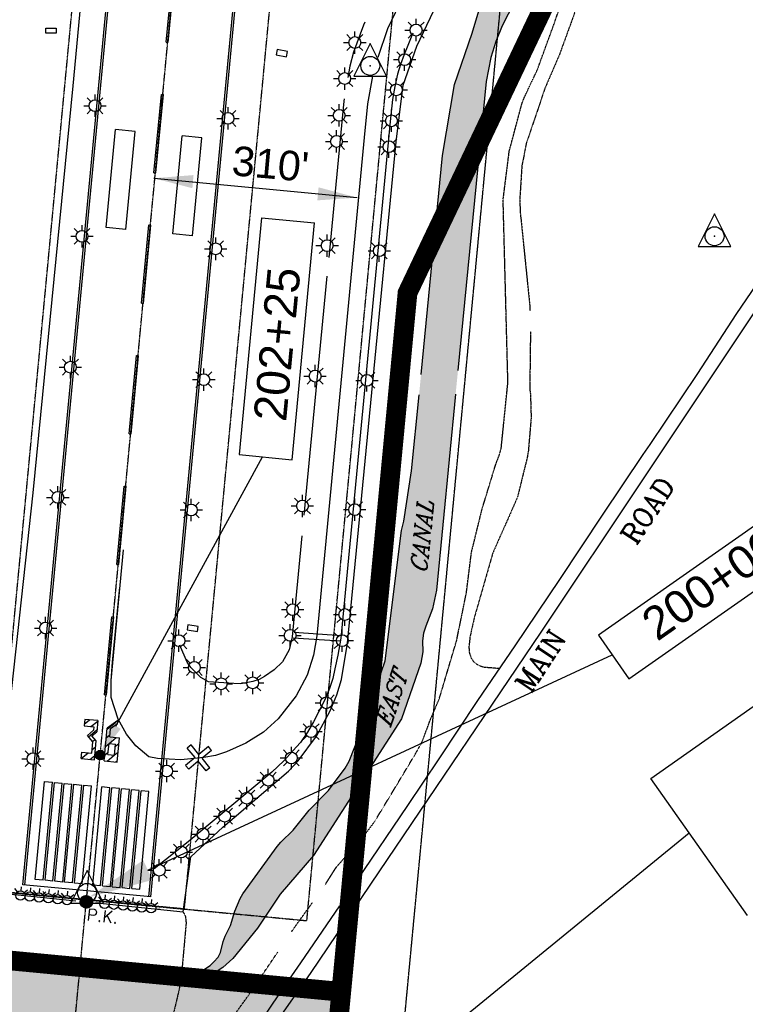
# Model space of a CAD drawing. Header units: feet. Extents: x 0 to 208040, y 0 to 211214.
# Tile 16 of 71: x 195549 to 196656, y 193384 to 194885. Entities that reach past the tile are written whole.
import ezdxf
from ezdxf.enums import TextEntityAlignment as Align

# ---------------------------------------------------------------- set-up
doc = ezdxf.new("R2010")
doc.units = ezdxf.units.FT
doc.header["$LTSCALE"] = 0.5
doc.header["$MEASUREMENT"] = 0
doc.header["$XCLIPFRAME"] = 0
for name, pattern in [('CENTER2', [1.125, 0.75, -0.125, 0.125, -0.125]), ('EASEMENT8', [0.9375, 0.375, -0.0625, 0.0625, -0.0625, 0.0625, -0.0625, 0.0625, -0.0625, 0.0625, -0.0625]), ('HIDDEN2', [0.1875, 0.125, -0.0625]), ('PHANTOM2', [1.25, 0.625, -0.125, 0.125, -0.125, 0.125, -0.125])]:
    doc.linetypes.add(name, pattern=pattern)
doc.layers.get('0').update_dxf_attribs({"linetype": 'CONTINUOUS'})
for name, color, linetype in [('1-NUMBERS', 3, 'CONTINUOUS'), ('1-NUMHATCH', 5, 'CONTINUOUS'), ('1-OFA', 13, 'CENTER2'), ('1-RSA', 13, 'CENTER2'), ('1-RUNWAYCL', 5, 'CENTER2'), ('1-SIGNS', 5, 'CONTINUOUS'), ('1-WCBTEXT', 1, 'CONTINUOUS'), ('AIR-MARKING', 5, 'CONTINUOUS'), ('AIR-PAVED', 1, 'CONTINUOUS'), ('CULVERT', 5, 'HIDDEN2'), ('E-NEWMARKING', 5, 'CONTINUOUS'), ('F-aviationeasement', 251, 'EASEMENT8'), ('F-BRL', 110, 'PHANTOM2'), ('F-EASEMENTHATCH', 1, 'CONTINUOUS'), ('F-STATIONOFFSET', 110, 'CONTINUOUS'), ('Future Property Line', 251, 'PHANTOM2'), ('HV-CONTROL', 11, 'CONTINUOUS'), ('image', 7, 'CONTINUOUS'), ('NEWCLOSEDSYM', 1, 'CONTINUOUS'), ('PK', 11, 'CONTINUOUS'), ('R-DIRT', 11, 'HIDDEN2'), ('R-PAVED', 11, 'CONTINUOUS'), ('R-PAVED-T', 1, 'CONTINUOUS'), ('REIL', 11, 'CONTINUOUS'), ('RIVER', 11, 'CONTINUOUS'), ('RUNWAYLIGHTS', 11, 'CONTINUOUS'), ('TAXIWYPAVED', 5, 'CONTINUOUS'), ('TEXT', 1, 'CONTINUOUS'), ('TRACT1AREA', 3, 'CONTINUOUS'), ('Water', 5, 'CONTINUOUS')]:
    doc.layers.add(name, color=color, linetype=linetype)
doc.styles.add('ARIAL', font='ARIAL.TTF')
doc.styles.add('COMPLEX', font='complex.shx')
doc.styles.add('CVFONT05', font='ROMANC')
picture_1 = doc.add_image_def('image1.jpg', size_in_pixel=(2000, 2400))

# ---------------------------------------------------------------- blocks, each defined once
blk = doc.blocks.new('HV-CONTROL', base_point=(0, 18.8))
blk.add_lwpolyline([(-25.1, 3.2), (24.9, 3.2), (-0.1, 53.2)], close=True)
blk.add_circle((-0.1, 18.8), 14.4)
blk.add_point((-0.1, 18.8))
blk = doc.blocks.new('REILEND')
at = {"layer": 'REIL'}
for p, q in [((-90.7, 69.4), (-88.9, 75.6)), ((-96.1, 68.8), (-99.2, 74.4)), ((-86.4, 66), (-80.8, 69.1)), ((-85.8, 60.6), (-79.6, 58.8)), ((-79.5, 53.5), (-73.9, 56.7)), ((-78.9, 48.1), (-76.6, 47.5)), ((-76.8, 44.6), (-75.1, 50.8)), ((-72.5, 41.3), (-66.9, 44.5)), ((-71.8, 35.9), (-65.6, 34.2)), ((-69.7, 32.2), (-67.9, 38.3)), ((-65.4, 28.8), (-59.8, 31.9)), ((-64.8, 23.3), (-58.6, 21.6)), ((-62.9, 19.7), (-62.3, 22)), ((-58.6, 16.4), (-53, 19.6)), ((-55.8, 7.3), (-54.1, 13.5)), ((-51.5, 4), (-45.9, 7.2)), ((-54.1, -5.7), (-50.9, -11.3)), ((-50.8, -1.4), (-44.6, -3.1)), ((-32.9, -43.3), (-36, -37.7)), ((-27.5, -42.7), (-25.7, -36.6)), ((-23.2, -46.1), (-17.6, -43)), ((-22.6, -51.5), (-16.4, -53.3)), ((-16.3, -58.6), (-10.7, -55.5)), ((-15.7, -64), (-13.4, -64.7)), ((-13.6, -67.5), (-11.9, -61.3)), ((-9.3, -70.9), (-3.7, -67.7)), ((-6.5, -80), (-4.7, -73.8)), ((-8.6, -76.3), (-2.4, -78)), ((-2.2, -83.4), (3.4, -80.3)), ((-1.6, -88.8), (4.6, -90.6)), ((0.3, -92.4), (1, -90.1)), ((4.6, -95.8), (10.2, -92.6)), ((7.4, -104.8), (9.1, -98.6)), ((11.7, -108.1), (17.3, -104.9)), ((9.1, -117.8), (12.3, -123.4)), ((12.4, -113.5), (18.6, -115.2))]:
    blk.add_line(p, q, dxfattribs=at)
for centre in [(-92.7, 62.6), (-85.8, 50.1), (-78.7, 37.7), (-71.7, 25.3), (-64.8, 12.8), (-57.7, 0.5), (-29.5, -49.6), (-22.5, -62), (-15.4, -74.4), (-8.4, -86.8), (-1.5, -99.3), (5.6, -111.7)]:
    blk.add_circle(centre, 7.13, dxfattribs=at)
blk = doc.blocks.new('OURSIGN')
at = {"layer": '1-SIGNS'}
for p, q in [((-0.4, 8.9), (-7.4, 5)), ((-7.4, 5), (0.4, -8.9)), ((7.4, -5), (-0.4, 8.9)), ((0.4, -8.9), (7.4, -5))]:
    blk.add_line(p, q, dxfattribs=at)

msp = doc.modelspace()

# ---------------------------------------------------------------- hatches: boundary and pattern name
at = {"layer": '1-NUMHATCH'}
h = msp.add_hatch(dxfattribs=at)
h.set_pattern_fill('ANSI31', color=256, scale=75, angle=-5.414722, style=0)
h.paths.add_polyline_path([(195668.4, 193816.3), (195648.5, 193818.1), (195647.6, 193808.2), (195662.5, 193806.8), (195662, 193801.6), (195652.6, 193793.6), (195660.8, 193784.1), (195659.1, 193766.9), (195644.2, 193768.3), (195643.3, 193758.4), (195663.2, 193756.5), (195665.9, 193785.4), (195659.4, 193793), (195666.8, 193799.3)])
h = msp.add_hatch(dxfattribs=at)
h.set_pattern_fill('ANSI31', color=256, scale=75, angle=-5.414722, style=0)
h.paths.add_polyline_path([(195686.6, 193791.4), (195687.7, 193803.7), (195698.5, 193811.4), (195699, 193816.4), (195682.8, 193804.8), (195678.1, 193755.1), (195698, 193753.2), (195701.5, 193790)])
h.paths.add_polyline_path([(195685.6, 193781.5), (195695.6, 193780.5), (195694, 193763.6), (195684, 193764.6)], flags=16)
at = {"layer": 'F-EASEMENTHATCH'}
h = msp.add_hatch(dxfattribs=at)
h.set_pattern_fill('DOTS', color=256, scale=200, style=0)
h.paths.add_polyline_path([(195876.1, 192683.7, -0.25645), (195924.1, 192680.8), (195944.3, 192668.2, 0.13356), (195969.4, 192660.5), (196039.7, 193402.7), (195243.3, 193478.2), (195142.6, 192415.5), (195360.8, 192403.6, 0.143121), (195415.4, 192416.4), (195494.1, 192460.8, -0.193149), (195567.9, 192470.6), (195575.2, 192468.7, 0.109874), (195596.9, 192468.1), (195607, 192470, 0.312372), (195646.9, 192510.6), (195654.6, 192555.1, -0.243848), (195682.4, 192591.8)])
at = {"layer": 'F-STATIONOFFSET'}
h = msp.add_hatch(color=256, dxfattribs=at)
edge = h.paths.add_edge_path()
edge.add_arc((195672.1, 193763.9), 7.21, 0, 360)
at = {"layer": 'PK'}
h = msp.add_hatch(dxfattribs=at)
h.set_pattern_fill('ANSI31', color=256, style=0)
h.set_pattern_definition([(45, (0, 0), (-0.08838834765, 0.08838834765), [])])
edge = h.paths.add_edge_path()
edge.add_arc((195650.9, 193540), 9.45, 0, 360)
at = {"layer": 'Water'}
h = msp.add_hatch(dxfattribs=at)
h.set_pattern_fill('DOTS', color=256, scale=200, angle=20, style=0)
h.paths.add_polyline_path([(196682.6, 195724.2), (196687, 195734.7), (196691.2, 195740.9), (196696.5, 195739.6), (196705.4, 195740.6), (196706.4, 195726.9), (196702.6, 195719.2), (196688.8, 195684.4), (196678.7, 195664.6), (196670.3, 195650.2), (196643.6, 195592.4), (196628.6, 195563.5), (196617.3, 195534.6), (196560.8, 195428.9), (196557.3, 195420.4), (196551.5, 195410.3), (196529.2, 195363), (196500, 195306), (196388.4, 195088.4), (196359.6, 195022), (196285.1, 194875.9), (196275.4, 194852.1), (196267.7, 194827.6), (196260.6, 194791.1), (196217.6, 194350.1), (196214.1, 194314.3), (196185, 194015.1), (196178.7, 193987), (196168.4, 193960.5), (196165, 193949.8), (196163.8, 193937.8), (196164, 193921.3), (196161.2, 193904.2), (196131.4, 193819), (195997.3, 193610.7), (195946.7, 193551.7), (195911.8, 193499.8), (195874.3, 193453.4), (195859.2, 193440), (195845.7, 193431.1), (195831.3, 193423.7), (195824.1, 193421.2), (195816.3, 193420.8), (195817.9, 193428.5), (195839.6, 193442.8), (195845.5, 193448.4), (195851.9, 193455.7), (195855.4, 193462.9), (195859.8, 193479.6), (195862.7, 193487.6), (195870.7, 193504.1), (195877.2, 193525.9), (195885.3, 193545), (195889.6, 193552), (195942.2, 193624.6), (195947.7, 193630.9), (195966.2, 193649.5), (195990.9, 193679.6), (196020.4, 193709.9), (196045.7, 193744), (196051.5, 193754.6), (196085.1, 193839.5), (196094.8, 193873.3), (196106.8, 193907.7), (196131.5, 194106.4), (196134.9, 194120.7), (196147, 194197.5), (196158.3, 194313), (196161.3, 194344.3), (196194, 194678), (196212.3, 194786.4), (196239.3, 194865), (196252.6, 194908.8), (196283.9, 194981.1), (196336.9, 195074), (196341.4, 195084.4), (196357.8, 195110.7), (196362.7, 195121.3), (196389.7, 195172.1), (196500, 195402.6), (196521.6, 195447.8), (196594.3, 195574.5), (196598.9, 195584.2), (196624.7, 195625), (196629.7, 195634.4), (196664.9, 195693.2)])

# ---------------------------------------------------------------- linework, layer by layer
at = {"layer": '1-NUMBERS', "color": 1}
for p, q in [((195648.5, 193818.1), (195647.6, 193808.2)), ((195647.6, 193808.2), (195662.5, 193806.8)), ((195668.4, 193816.3), (195648.5, 193818.1)), ((195662.5, 193806.8), (195662, 193801.6)), ((195668.4, 193816.3), (195666.8, 193799.3)), ((195699, 193816.4), (195682.8, 193804.8)), ((195698.5, 193811.4), (195687.7, 193803.7)), ((195698.5, 193811.4), (195699, 193816.4)), ((195652.6, 193793.6), (195662, 193801.6)), ((195660.8, 193784.1), (195652.6, 193793.6)), ((195659.4, 193793), (195666.8, 193799.3)), ((195665.9, 193785.4), (195659.4, 193793)), ((195678.1, 193755.1), (195682.8, 193804.8)), ((195686.6, 193791.4), (195687.7, 193803.7)), ((195686.6, 193791.4), (195701.5, 193790)), ((195659.1, 193766.9), (195660.8, 193784.1)), ((195663.2, 193756.5), (195665.9, 193785.4)), ((195684, 193764.6), (195685.6, 193781.5)), ((195685.6, 193781.5), (195695.6, 193780.5)), ((195694, 193763.6), (195695.6, 193780.5)), ((195698, 193753.2), (195701.5, 193790)), ((195643.3, 193758.4), (195644.2, 193768.3)), ((195644.2, 193768.3), (195659.1, 193766.9)), ((195684, 193764.6), (195694, 193763.6)), ((195643.3, 193758.4), (195663.2, 193756.5)), ((195678.1, 193755.1), (195698, 193753.2))]:
    msp.add_line(p, q, dxfattribs=at)
at = {"layer": '1-OFA'}
for p, q in [((195987.2, 193511.3), (196652.5, 200533.3)), ((195315.2, 193574.9), (195987.2, 193511.3))]:
    msp.add_line(p, q, dxfattribs=at)
at = {"layer": '1-RSA'}
for p, q in [((195800.5, 193529), (196467.9, 200572.7)), ((195501.9, 193557.3), (196149.5, 200393.2)), ((195800.5, 193529), (195501.9, 193557.3))]:
    msp.add_line(p, q, dxfattribs=at)
at = {"layer": '1-RUNWAYCL'}
msp.add_line((195471.7, 191648.5), (196547.4, 203002.8), dxfattribs=at)
at = {"layer": '1-SIGNS'}
for p, q in [((195589.1, 194872.7), (195605.1, 194872.7)), ((195589.1, 194864.7), (195589.1, 194872.7)), ((195605.1, 194872.7), (195605.1, 194864.7)), ((195605.1, 194864.7), (195589.1, 194864.7)), ((195941.8, 194839.8), (195940.3, 194832)), ((195940.3, 194832), (195956, 194828.9)), ((195957.5, 194836.7), (195941.8, 194839.8)), ((195956, 194828.9), (195957.5, 194836.7))]:
    msp.add_line(p, q, dxfattribs=at)
at = {"layer": '1-WCBTEXT'}
msp.add_line((195753.8, 194643.5, 0.5), (196063.9, 194614, 6.1), dxfattribs=at)
for points in [[(195812.7, 194628.4), (195814.4, 194648.4), (195753.8, 194643.5)], [(196005.1, 194629.7), (196003.2, 194609.8), (196063.9, 194614)]]:
    msp.add_solid(points, dxfattribs=at)
at = {"layer": 'AIR-MARKING'}
for points, elevation in [([(196134.2, 194921.9), (196110.2, 194871.2), (196095.3, 194827.9)], 6.1), ([(196075.7, 194881.4), (196073.8, 194877.1), (196058.5, 194835.6), (196052.5, 194814.5), (196049.7, 194797.4)], 5.6), ([(196148.7, 194864.7), (196147.3, 194861.2), (196141, 194846.2), (196135.7, 194832.3), (196130.2, 194816.9), (196125.6, 194802.5), (196121.5, 194783.3), (196118, 194763.5), (196114.3, 194730.2), (196039, 193941.9), (196034.7, 193916.2), (196030.1, 193895.5), (196026.6, 193880.7), (196021.9, 193865.5), (196014.5, 193848), (196005.6, 193830.4), (195997.1, 193814.3), (195988.1, 193798.7), (195977.3, 193783), (195966, 193770.4), (195952, 193755.2), (195933.6, 193737.6), (195806.3, 193631.3), (195754.4, 193590.2)], 6.1), ([(196087.2, 194799.2), (196079.8, 194757), (196074.5, 194705.5), (196002.2, 193945.8), (195997.6, 193916.3), (195987.7, 193885.5), (195971.1, 193854), (195943.5, 193819), (195921.1, 193798.7), (195894.4, 193781.8), (195864.6, 193768.6), (195847.8, 193763.2), (195830.3, 193760), (195795.2, 193756.8), (195759.5, 193758.8), (195746.4, 193761.1), (195726.6, 193777.7), (195712, 193795.5), (195699.7, 193818.5), (195688.8, 193851.5), (195688.9, 193877.5), (195691.1, 193905.7), (195702.3, 194019.7)], 6.1), ([(196044.3, 194764.5), (196043.8, 194761.3), (196020.7, 194522.7)], 5.6), ([(196017.9, 194494), (195982.7, 194129.6)], 5.6), ([(195979.6, 194098.4), (195964.7, 193944), (195960.1, 193924.1), (195950.2, 193906), (195937.4, 193893.8), (195922.8, 193883.9), (195914.4, 193879), (195904.7, 193876), (195886.6, 193872.4), (195875.8, 193872.8), (195837.1, 193875.3), (195825.6, 193882), (195810.1, 193897.5), (195804.7, 193905.5), (195793.4, 193931.2)], 5.6), ([(195966.3, 193942.6), (196037.8, 193937.8)], 5.1), ([(195967.8, 193951.5), (196040.3, 193946.1)], 4.9)]:
    msp.add_lwpolyline(points, dxfattribs=dict(at, elevation=elevation))
at = {"layer": 'AIR-PAVED', "elevation": 0.9}
for points in [[(195673.5, 195245.6), (195630.4, 194784.4), (195569.5, 194163.8), (195504.4, 193571.6), (195533.6, 193569.3), (195531.7, 193552.1), (195629.9, 193542)], [(195676.4, 193537.2), (195798.6, 193524.5)]]:
    msp.add_lwpolyline(points, dxfattribs=at)
at = {"layer": 'CULVERT', "elevation": 2.9}
msp.add_lwpolyline([(195467.4, 193451.4), (195808.9, 193413.1), (195810.3, 193431.1), (195472.2, 193465.6)], close=True, dxfattribs=at)
at = {"layer": 'E-NEWMARKING'}
for p, q in [((195554.2, 193565.9), (195691.7, 195016.5)), ((195557.2, 193565.6), (195694.7, 195016.2)), ((195746.3, 193547.7), (195883.8, 194998.3)), ((195749.3, 193547.4), (195886.8, 194998)), ((195772.9, 194851), (195784.3, 194970.5)), ((195775.9, 194850.7), (195787.3, 194970.2)), ((195772.9, 194851), (195774.4, 194850.9)), ((195775.9, 194850.7), (195774.4, 194850.9)), ((195754.1, 194651.9), (195765.4, 194771.4)), ((195757.1, 194651.6), (195768.4, 194771.1)), ((195765.4, 194771.4), (195766.9, 194771.2)), ((195768.4, 194771.1), (195766.9, 194771.2)), ((195681.4, 194568.4), (195695.5, 194717.7)), ((195725.4, 194714.9), (195695.5, 194717.7)), ((195711.2, 194565.6), (195725.4, 194714.9)), ((195782.9, 194558.8), (195797.1, 194708.1)), ((195826.9, 194705.3), (195797.1, 194708.1)), ((195812.8, 194555.9), (195826.9, 194705.3)), ((195754.1, 194651.9), (195755.6, 194651.8)), ((195757.1, 194651.6), (195755.6, 194651.8)), ((195735.2, 194452.8), (195746.5, 194572.3)), ((195738.2, 194452.5), (195749.5, 194572)), ((195746.5, 194572.3), (195748, 194572.1)), ((195749.5, 194572), (195748, 194572.1)), ((195711.2, 194565.6), (195681.4, 194568.4)), ((195812.8, 194555.9), (195782.9, 194558.8)), ((195735.2, 194452.8), (195736.7, 194452.7)), ((195738.2, 194452.5), (195736.7, 194452.7)), ((195716.3, 194253.7), (195727.7, 194373.2)), ((195719.3, 194253.4), (195730.6, 194372.9)), ((195727.7, 194373.2), (195729.1, 194373)), ((195730.6, 194372.9), (195729.1, 194373)), ((195716.3, 194253.7), (195717.8, 194253.6)), ((195719.3, 194253.4), (195717.8, 194253.6)), ((195697.5, 194054.6), (195708.8, 194174)), ((195700.4, 194054.3), (195711.8, 194173.8)), ((195708.8, 194174), (195710.3, 194173.9)), ((195711.8, 194173.8), (195710.3, 194173.9)), ((195688.9, 193877.5, 6.1), (195707.7, 194076.6, 6.1)), ((195697.5, 194054.6), (195698.9, 194054.4)), ((195700.4, 194054.3), (195698.9, 194054.4)), ((195678.6, 193855.5), (195689.9, 193974.9)), ((195681.6, 193855.2), (195692.9, 193974.7)), ((195689.9, 193974.9), (195691.4, 193974.8)), ((195692.9, 193974.7), (195691.4, 193974.8)), ((195678.6, 193855.5), (195680.1, 193855.3)), ((195681.6, 193855.2), (195680.1, 193855.3)), ((195587.2, 193723.5), (195599.2, 193722.4)), ((195602.2, 193722.1), (195614.1, 193721)), ((195617.1, 193720.7), (195629, 193719.5)), ((195632, 193719.3), (195644, 193718.1)), ((195647, 193717.8), (195658.9, 193716.7)), ((195686.8, 193714.1), (195674.8, 193715.2)), ((195701.7, 193712.7), (195689.8, 193713.8)), ((195716.6, 193711.2), (195704.7, 193712.4)), ((195731.6, 193709.8), (195719.6, 193711)), ((195746.5, 193708.4), (195734.6, 193709.5)), ((195749.3, 193547.4), (195554.2, 193565.9)), ((195585, 193573), (195573.1, 193574.2)), ((195599.9, 193571.6), (195588, 193572.8)), ((195614.9, 193570.2), (195602.9, 193571.3)), ((195629.8, 193568.8), (195617.9, 193569.9)), ((195644.7, 193567.4), (195632.8, 193568.5)), ((195660.7, 193565.9), (195672.6, 193564.7)), ((195675.6, 193564.5), (195687.6, 193563.3)), ((195690.5, 193563), (195702.5, 193561.9)), ((195705.5, 193561.6), (195717.4, 193560.5)), ((195720.4, 193560.2), (195732.4, 193559.1))]:
    msp.add_line(p, q, dxfattribs=at)
at = {"layer": 'E-NEWMARKING', "linetype": 'Continuous'}
for p, q in [((195573.1, 193574.2), (195587.2, 193723.5)), ((195585, 193573), (195599.2, 193722.4)), ((195588, 193572.8), (195602.2, 193722.1)), ((195599.9, 193571.6), (195614.1, 193721)), ((195602.9, 193571.3), (195617.1, 193720.7)), ((195614.9, 193570.2), (195629, 193719.5)), ((195617.9, 193569.9), (195632, 193719.3)), ((195629.8, 193568.8), (195644, 193718.1)), ((195632.8, 193568.5), (195647, 193717.8)), ((195644.7, 193567.4), (195658.9, 193716.7)), ((195660.7, 193565.9), (195674.8, 193715.2)), ((195672.6, 193564.7), (195686.8, 193714.1)), ((195675.6, 193564.5), (195689.8, 193713.8)), ((195687.6, 193563.3), (195701.7, 193712.7)), ((195690.5, 193563), (195704.7, 193712.4)), ((195702.5, 193561.9), (195716.6, 193711.2)), ((195705.5, 193561.6), (195719.6, 193711)), ((195717.4, 193560.5), (195731.6, 193709.8)), ((195720.4, 193560.2), (195734.6, 193709.5)), ((195732.4, 193559.1), (195746.5, 193708.4))]:
    msp.add_line(p, q, dxfattribs=at)
at = {"layer": 'F-aviationeasement', "const_width": 30}
msp.add_lwpolyline([(195969.4, 192660.6), (196039.7, 193402.7)], dxfattribs=at)
at = {"layer": 'F-BRL'}
msp.add_line((195972.6, 191634.5), (196776.1, 200115.1), dxfattribs=at)
at = {"layer": 'F-STATIONOFFSET'}
for p, q in [((195918.1, 194583.2), (195883.9, 194222)), ((195918.1, 194583.2), (195998.9, 194575.5)), ((195964.7, 194214.3), (195998.9, 194575.5)), ((195696, 193807.8, 6.1), (195919.7, 194218.6, -3.5)), ((195883.9, 194222), (195964.7, 194214.3)), ((196728.7, 194155), (196431.7, 193946.5)), ((196478.3, 193880.1), (196775.3, 194088.5)), ((196431.7, 193946.5), (196478.3, 193880.1)), ((195744.7, 193588.5), (196453, 193916.5))]:
    msp.add_line(p, q, dxfattribs=at)
msp.add_circle((195672.1, 193763.9, 6.1), 7.21, dxfattribs=at)
for points in [[(195703.4, 193803.8, 6.1), (195688.7, 193811.8, 6.1), (195672.1, 193763.9, 6.1)], [(195751.7, 193573.4), (195737.7, 193603.6), (195654, 193546.5)]]:
    msp.add_solid(points, dxfattribs=at)
at = {"layer": 'Future Property Line', "const_width": 30}
msp.add_lwpolyline([(197369.7, 197224), (197409.9, 195804.9), (197559, 195820.8), (197516.5, 195756), (196712, 195670.3), (196140.7, 194468.6), (196039.7, 193402.7), (195243.3, 193478.2), (195281.8, 193884.5), (195301.5, 193931), (195361.4, 194110.7, 0.059922), (195366.2, 194134.1), (195433.8, 194953.5, 0.2745), (195389.1, 195045.3), (195162.5, 195194.3, -0.154619), (195086.3, 195288.1), (194960.4, 195607.2, -0.089682), (194953.4, 195642.1), (194951.6, 195744.3, -0.227587), (195059.8, 195980.3), (195410.4, 196271.8, 0.316185), (195500.7, 196604.8), (195398.2, 196887.5, 0.217231)], format="xyb", dxfattribs=at)
at = {"layer": 'NEWCLOSEDSYM'}
for p, q in [((195810.6, 193779.3), (195804.8, 193774.5)), ((195822.6, 193764.8), (195810.6, 193779.3)), ((195837, 193776.8), (195822.6, 193764.8)), ((195841.8, 193771), (195837, 193776.8)), ((195816.8, 193760), (195804.8, 193774.5)), ((195841.8, 193771), (195827.4, 193759)), ((195816.8, 193760), (195802.3, 193748.1)), ((195807.1, 193742.3), (195802.3, 193748.1)), ((195821.6, 193754.3), (195807.1, 193742.3)), ((195833.5, 193739.8), (195821.6, 193754.3)), ((195839.3, 193744.6), (195827.4, 193759)), ((195839.3, 193744.6), (195833.5, 193739.8))]:
    msp.add_line(p, q, dxfattribs=at)
at = {"layer": 'PK'}
msp.add_circle((195650.9, 193540, 6.8), 9.45, dxfattribs=at)
at = {"layer": 'R-DIRT'}
for points, elevation in [([(196500, 195186), (196494.9, 195176.3), (196474.5, 195130.3), (196429.9, 195010.4), (196423.3, 194984.4), (196412.1, 194954.1), (196399.3, 194906.3), (196372.4, 194832.4), (196350.3, 194781), (196321.8, 194696.7), (196315.1, 194662.4), (196311.8, 194610.5), (196312.8, 194588.6), (196313.7, 194581), (196327.1, 194449.5), (196327.5, 194441.2)], 30), ([(196014.8, 193565.5), (196032, 193592.6), (196074.9, 193641.4), (196090.4, 193662.1), (196120, 193711), (196153.4, 193766.7), (196162.7, 193783.2), (196175.3, 193817), (196189.2, 193849.8), (196215.5, 193938), (196230.6, 194011.8), (196238.2, 194072.9), (196254.4, 194138.8), (196274.7, 194205.4), (196281.5, 194223.7), (196283.7, 194232.8), (196293.8, 194332.3), (196286.5, 194610.7), (196295.8, 194684.7), (196315.4, 194758.2), (196318.8, 194766.7), (196338.8, 194809.2), (196362.8, 194875), (196414.7, 195024.4)], 5), ([(196328.2, 194409.9), (196327.1, 194322.4), (196328.2, 194313.3), (196329.2, 194278.3), (196324.9, 194227.5), (196323.4, 194218.4), (196308.3, 194156.9), (196270.7, 194072), (196242.4, 193973.2), (196236.1, 193944.6), (196234.3, 193928.7), (196234.9, 193919.9), (196237.7, 193911.4), (196242.5, 193905.3), (196249.6, 193900.4), (196257.2, 193898.1), (196281.9, 193896.1)], 30), ([(195964.2, 193494.8), (195969.1, 193502), (195995.8, 193538.9)], 5), ([(195798.2, 193525.1), (195798.2, 193525.1), (195802.1, 193518), (195803.1, 193507.6), (195796.5, 193433.9), (195792.6, 193406.9), (195767.4, 193300.8), (195766.6, 193293.3), (195768.4, 193284.4), (195774.6, 193280.2), (195791.3, 193278.9), (195813.6, 193298.2), (195879.3, 193371), (195897.6, 193396.6), (195942.9, 193463.3)], 5)]:
    msp.add_lwpolyline(points, dxfattribs=dict(at, elevation=elevation))
at = {"layer": 'R-PAVED'}
for points, elevation in [([(196500, 194222), (196510.5, 194237.7), (196582.6, 194344.3), (196642.9, 194437.4), (196695.4, 194514.2), (196738.9, 194579), (196783.1, 194646.5), (196820.1, 194703), (196871.8, 194782.9), (196925.7, 194865.2), (196982.3, 194949.2)], 34.1), ([(197798.2, 194595.1), (196815.1, 194553.7), (196807.3, 194553.5), (196796.7, 194553.1), (196784.4, 194551.8), (196774.1, 194549.1), (196760.7, 194544.2), (196747.3, 194537.2), (196737.4, 194528.2), (196726.9, 194519.8), (196718.2, 194510.9), (196708.2, 194498.4), (196693, 194475), (196500, 194185.3)], 20.1), ([(196058.4, 193564.8), (196063.2, 193571.8), (196141.2, 193686.8), (196188.8, 193758.3), (196247.9, 193847.1), (196304.7, 193930.4), (196372.9, 194031.6), (196437.8, 194129.6), (196500, 194222)], 34.1), ([(196500, 194185.3), (196344.2, 193951.4), (196109.9, 193604.8), (195993.2, 193432.4), (195954.5, 193376.8), (195940.1, 193356.1), (195922.8, 193331.9), (195903.3, 193306.9), (195886.1, 193285.4), (195872.5, 193265.9), (195867.3, 193253.5), (195864.2, 193240.5), (195863.2, 193224.8), (195864.4, 193214.1), (195870, 193202.9), (195878, 193196.3), (195886.7, 193191.8), (195900.4, 193188), (195914.2, 193184.9), (195928.4, 193183.5), (195989.3, 193179.2), (196500, 193208.6)], 20.1), ([(195925.9, 193370.3), (195950.4, 193407.2), (195978.1, 193447.2), (196037.4, 193534.1)], 34.1)]:
    msp.add_lwpolyline(points, dxfattribs=dict(at, elevation=elevation))
at = {"layer": 'RIVER'}
for points in [[(196161.3, 194344.3), (196194, 194678), (196212.3, 194786.4), (196239.3, 194865), (196252.6, 194908.8), (196283.9, 194981.1), (196336.8, 195073.9), (196341.4, 195084.4), (196357.8, 195110.7), (196362.7, 195121.3), (196389.7, 195172.1), (196500, 195402.6)], [(196500, 195306), (196388.4, 195088.4), (196359.6, 195022), (196285.1, 194875.9), (196275.4, 194852.1), (196267.7, 194827.6), (196260.6, 194791.1), (196217.6, 194350.1)], [(196214.1, 194314.3), (196185, 194015.1), (196178.7, 193987), (196168.4, 193960.5), (196165, 193949.7), (196163.8, 193937.8), (196164, 193921.2), (196161.2, 193904.2), (196131.4, 193819), (195997.3, 193610.7), (195946.7, 193551.7), (195911.8, 193499.8), (195874.3, 193453.4), (195859.2, 193440), (195845.7, 193431), (195831.3, 193423.7), (195824.1, 193421.2), (195816.3, 193420.8), (195817.9, 193428.5), (195839.6, 193442.8), (195845.5, 193448.4), (195851.9, 193455.6), (195855.5, 193462.9), (195859.8, 193479.6), (195862.7, 193487.6), (195870.7, 193504), (195877.2, 193525.9), (195885.3, 193545), (195889.6, 193552), (195942.2, 193624.5), (195947.7, 193630.9), (195966.2, 193649.5), (195990.9, 193679.6), (196020.4, 193709.9), (196045.7, 193744), (196051.5, 193754.6), (196085.1, 193839.5), (196094.8, 193873.3), (196106.8, 193907.7), (196131.5, 194106.4), (196134.9, 194120.7), (196147, 194197.4), (196158.3, 194313)]]:
    msp.add_lwpolyline(points, dxfattribs=at)
at = {"layer": 'RUNWAYLIGHTS'}
for p, q in [((196147.4, 194875.8, 3), (196141.7, 194881.6, 3)), ((196153.8, 194878.5, 3), (196153.8, 194886.6, 3)), ((196160.2, 194875.8, 3), (196165.9, 194881.6, 3)), ((196054, 194856.9), (196048.3, 194862.6)), ((196060.4, 194859.5), (196060.4, 194867.6)), ((196066.7, 194856.9), (196072.4, 194862.6)), ((196136.7, 194869.5, 3), (196144.8, 194869.5, 3)), ((196147.4, 194863.1, 3), (196141.7, 194857.4, 3)), ((196153.8, 194852.4, 3), (196153.8, 194860.5, 3)), ((196160.2, 194863.1, 3), (196165.9, 194857.4, 3)), ((196162.8, 194869.5, 3), (196170.9, 194869.5, 3)), ((196043.3, 194850.5), (196051.4, 194850.5)), ((196054, 194844.2), (196048.3, 194838.4)), ((196066.7, 194844.2), (196072.4, 194838.4)), ((196069.4, 194850.5), (196077.5, 194850.5)), ((196060.4, 194833.4), (196060.4, 194841.5)), ((196129.9, 194830.9, 3.5), (196124.2, 194836.6, 3.5)), ((196136.3, 194833.5, 3.5), (196136.3, 194841.6, 3.5)), ((196142.7, 194830.9, 3.5), (196148.4, 194836.6, 3.5)), ((196045, 194804.6), (196045, 194812.7)), ((196119.2, 194824.5, 3.5), (196127.3, 194824.5, 3.5)), ((196129.9, 194818.2, 3.5), (196124.2, 194812.4, 3.5)), ((196136.3, 194807.4, 3.5), (196136.3, 194815.5, 3.5)), ((196142.7, 194818.2, 3.5), (196148.4, 194812.4, 3.5)), ((196145.3, 194824.5, 3.5), (196153.4, 194824.5, 3.5)), ((196038.6, 194802), (196032.9, 194807.7)), ((196051.3, 194802), (196057.1, 194807.7)), ((196027.9, 194795.6), (196036, 194795.6)), ((196038.6, 194789.3), (196032.9, 194783.5)), ((196045, 194778.5), (196045, 194786.6)), ((196051.3, 194789.3), (196057.1, 194783.5)), ((196054, 194795.6), (196062.1, 194795.6)), ((196117.2, 194784.8, 3.8), (196111.5, 194790.5, 3.8)), ((196123.6, 194787.4, 3.8), (196123.6, 194795.5, 3.8)), ((196129.9, 194784.8, 3.8), (196135.7, 194790.5, 3.8)), ((195664.2, 194763.1), (195664.2, 194771.2)), ((196106.5, 194778.4, 3.8), (196114.6, 194778.4, 3.8)), ((196117.2, 194772, 3.8), (196111.5, 194766.3, 3.8)), ((196123.6, 194761.3, 3.8), (196123.6, 194769.4, 3.8)), ((196129.9, 194772, 3.8), (196135.7, 194766.3, 3.8)), ((196132.6, 194778.4, 3.8), (196140.7, 194778.4, 3.8)), ((195647.1, 194754.1), (195655.2, 194754.1)), ((195657.8, 194760.4), (195652.1, 194766.2)), ((195670.6, 194760.4), (195676.3, 194766.2)), ((195673.2, 194754.1), (195681.3, 194754.1)), ((195867, 194743.8), (195867, 194751.9)), ((196036.5, 194748.5), (196036.5, 194756.6)), ((195657.8, 194747.7), (195652.1, 194742)), ((195664.2, 194737), (195664.2, 194745.1)), ((195670.6, 194747.7), (195676.3, 194742)), ((195860.6, 194741.2), (195854.9, 194746.9)), ((195873.4, 194741.2), (195879.1, 194746.9)), ((196019.4, 194739.5), (196027.5, 194739.5)), ((196030.2, 194745.8), (196024.5, 194751.6)), ((196042.9, 194745.8), (196048.6, 194751.6)), ((196045.5, 194739.5), (196053.6, 194739.5)), ((196109.8, 194737.6, 4.1), (196104.1, 194743.3, 4.1)), ((196116.2, 194740.2, 4.1), (196116.2, 194748.3, 4.1)), ((196122.5, 194737.6, 4.1), (196128.3, 194743.3, 4.1)), ((195849.9, 194734.8), (195858, 194734.8)), ((195860.6, 194728.4), (195854.9, 194722.7)), ((195867, 194717.7), (195867, 194725.8)), ((195873.4, 194728.4), (195879.1, 194722.7)), ((195876, 194734.8), (195884.1, 194734.8)), ((196030.2, 194733.1), (196024.5, 194727.4)), ((196036.5, 194722.4), (196036.5, 194730.5)), ((196042.9, 194733.1), (196048.6, 194727.4)), ((196099.1, 194731.2, 4.1), (196107.2, 194731.2, 4.1)), ((196109.8, 194724.9, 4.1), (196104.1, 194719.1, 4.1)), ((196116.2, 194714.1, 4.1), (196116.2, 194722.2, 4.1)), ((196122.5, 194724.9, 4.1), (196128.3, 194719.1, 4.1)), ((196125.2, 194731.2, 4.1), (196133.3, 194731.2, 4.1)), ((196026.1, 194706.1), (196020.4, 194711.8)), ((196032.5, 194708.7), (196032.5, 194716.8)), ((196038.9, 194706.1), (196044.6, 194711.8)), ((196112.4, 194700.6, 4.2), (196112.4, 194708.7, 4.2)), ((196015.4, 194699.7), (196023.5, 194699.7)), ((196026.1, 194693.4), (196020.4, 194687.6)), ((196038.9, 194693.4), (196044.6, 194687.6)), ((196041.5, 194699.7), (196049.6, 194699.7)), ((196095.3, 194691.6, 4.2), (196103.4, 194691.6, 4.2)), ((196106, 194698, 4.2), (196100.3, 194703.7, 4.2)), ((196118.8, 194698, 4.2), (196124.5, 194703.7, 4.2)), ((196121.4, 194691.6, 4.2), (196129.5, 194691.6, 4.2)), ((196032.5, 194682.6), (196032.5, 194690.7)), ((196106, 194685.3, 4.2), (196100.3, 194679.5, 4.2)), ((196112.4, 194674.5, 4.2), (196112.4, 194682.6, 4.2)), ((196118.8, 194685.3, 4.2), (196124.5, 194679.5, 4.2)), ((195644.4, 194564), (195644.4, 194572.1)), ((195638, 194561.4), (195632.3, 194567.1)), ((195650.8, 194561.4), (195656.5, 194567.1)), ((196018.2, 194549.8, 3.9), (196018.2, 194557.9, 3.9)), ((195627.3, 194555), (195635.4, 194555)), ((195638, 194548.7), (195632.3, 194542.9)), ((195644.4, 194537.9), (195644.4, 194546)), ((195650.8, 194548.7), (195656.5, 194542.9)), ((195653.4, 194555), (195661.5, 194555)), ((195841.9, 194542.3), (195836.1, 194548)), ((195848.2, 194544.9), (195848.2, 194553)), ((195854.6, 194542.3), (195860.3, 194548)), ((196011.9, 194547.2, 3.9), (196006.2, 194552.9, 3.9)), ((196024.6, 194547.2, 3.9), (196030.3, 194552.9, 3.9)), ((196091.3, 194539.4, 4.2), (196085.6, 194545.1, 4.2)), ((196097.7, 194542, 4.2), (196097.7, 194550.1, 4.2)), ((196104.1, 194539.4, 4.2), (196109.8, 194545.1, 4.2)), ((195831.1, 194535.9), (195839.2, 194535.9)), ((195841.9, 194529.6), (195836.1, 194523.9)), ((195848.2, 194518.8), (195848.2, 194526.9)), ((195854.6, 194529.6), (195860.3, 194523.9)), ((195857.2, 194535.9), (195865.3, 194535.9)), ((196001.1, 194540.8, 3.9), (196009.2, 194540.8, 3.9)), ((196011.9, 194534.5, 3.9), (196006.2, 194528.7, 3.9)), ((196018.2, 194523.7, 3.9), (196018.2, 194531.8, 3.9)), ((196024.6, 194534.5, 3.9), (196030.3, 194528.7, 3.9)), ((196027.2, 194540.8, 3.9), (196035.3, 194540.8, 3.9)), ((196080.6, 194533, 4.2), (196088.7, 194533, 4.2)), ((196091.3, 194526.6, 4.2), (196085.6, 194520.9, 4.2)), ((196104.1, 194526.6, 4.2), (196109.8, 194520.9, 4.2)), ((196106.7, 194533, 4.2), (196114.8, 194533, 4.2)), ((196097.7, 194515.9, 4.2), (196097.7, 194524, 4.2)), ((195620.3, 194361.8), (195614.6, 194367.5)), ((195626.7, 194364.4), (195626.7, 194372.5)), ((195633, 194361.8), (195638.8, 194367.5)), ((195609.6, 194355.4), (195617.7, 194355.4)), ((195620.3, 194349.1), (195614.6, 194343.3)), ((195626.7, 194338.3), (195626.7, 194346.4)), ((195633, 194349.1), (195638.8, 194343.3)), ((195635.7, 194355.4), (195643.8, 194355.4)), ((195823.8, 194342.8), (195818, 194348.5)), ((195830.1, 194345.4), (195830.1, 194353.5)), ((195836.5, 194342.8), (195842.2, 194348.5)), ((195993.5, 194348.2), (195987.7, 194353.9)), ((195999.8, 194350.8), (195999.8, 194358.9)), ((196006.2, 194348.2), (196011.9, 194353.9)), ((196072.5, 194341.6, 4.7), (196066.8, 194347.4, 4.7)), ((196078.8, 194344.3, 4.7), (196078.8, 194352.4, 4.7)), ((196085.2, 194341.6, 4.7), (196090.9, 194347.4, 4.7)), ((195813, 194336.4), (195821.1, 194336.4)), ((195839.1, 194336.4), (195847.2, 194336.4)), ((195982.7, 194341.8), (195990.8, 194341.8)), ((195993.5, 194335.5), (195987.7, 194329.7)), ((195999.8, 194324.7), (195999.8, 194332.8)), ((196006.2, 194335.5), (196011.9, 194329.7)), ((196008.8, 194341.8), (196016.9, 194341.8)), ((196061.7, 194335.3, 4.7), (196069.8, 194335.3, 4.7)), ((196087.8, 194335.3, 4.7), (196095.9, 194335.3, 4.7)), ((195823.8, 194330), (195818, 194324.3)), ((195830.1, 194319.3), (195830.1, 194327.4)), ((195836.5, 194330), (195842.2, 194324.3)), ((196072.5, 194328.9, 4.7), (196066.8, 194323.2, 4.7)), ((196078.8, 194318.2, 4.7), (196078.8, 194326.3, 4.7)), ((196085.2, 194328.9, 4.7), (196090.9, 194323.2, 4.7)), ((195601.1, 194163.3), (195595.4, 194169)), ((195607.5, 194165.9), (195607.5, 194174)), ((195613.8, 194163.3), (195619.5, 194169)), ((195590.4, 194156.9), (195598.5, 194156.9)), ((195616.5, 194156.9), (195624.6, 194156.9)), ((195811, 194146.6), (195811, 194154.7)), ((195974.1, 194150.1), (195968.4, 194155.8)), ((195980.5, 194152.7), (195980.5, 194160.8)), ((195986.9, 194150.1), (195992.6, 194155.8)), ((196060.2, 194147.1, 4.8), (196060.2, 194155.2, 4.8)), ((195601.1, 194150.6), (195595.4, 194144.8)), ((195607.5, 194139.8), (195607.5, 194147.9)), ((195613.8, 194150.6), (195619.5, 194144.8)), ((195793.9, 194137.6), (195802, 194137.6)), ((195804.6, 194143.9), (195798.9, 194149.6)), ((195817.3, 194143.9), (195823.1, 194149.6)), ((195820, 194137.6), (195828.1, 194137.6)), ((195963.4, 194143.7), (195971.5, 194143.7)), ((195974.1, 194137.4), (195968.4, 194131.7)), ((195986.9, 194137.4), (195992.6, 194131.7)), ((195989.5, 194143.7), (195997.6, 194143.7)), ((196043.1, 194138.1, 4.8), (196051.2, 194138.1, 4.8)), ((196053.8, 194144.4, 4.8), (196048.1, 194150.1, 4.8)), ((196066.6, 194144.4, 4.8), (196072.3, 194150.1, 4.8)), ((196069.2, 194138.1, 4.8), (196077.3, 194138.1, 4.8)), ((195804.6, 194131.2), (195798.9, 194125.5)), ((195811, 194120.5), (195811, 194128.6)), ((195817.3, 194131.2), (195823.1, 194125.5)), ((195980.5, 194126.6), (195980.5, 194134.7)), ((196053.8, 194131.7, 4.8), (196048.1, 194126, 4.8)), ((196060.2, 194121, 4.8), (196060.2, 194129.1, 4.8)), ((196066.6, 194131.7, 4.8), (196072.3, 194126, 4.8)), ((195965.6, 193994.6), (195965.6, 194002.7)), ((195959.3, 193992), (195953.5, 193997.7)), ((195972, 193992), (195977.7, 193997.7)), ((196038.9, 193984.6, 5.4), (196033.1, 193990.3, 5.4)), ((196045.2, 193987.2, 5.4), (196045.2, 193995.3, 5.4)), ((196051.6, 193984.6, 5.4), (196057.3, 193990.3, 5.4)), ((195588.8, 193966.6), (195588.8, 193974.7)), ((195948.5, 193985.6), (195956.6, 193985.6)), ((195959.3, 193979.2), (195953.5, 193973.5)), ((195965.6, 193968.5), (195965.6, 193976.6)), ((195972, 193979.2), (195977.7, 193973.5)), ((195974.6, 193985.6), (195982.7, 193985.6)), ((196028.1, 193978.2, 5.4), (196036.2, 193978.2, 5.4)), ((196038.9, 193971.8, 5.4), (196033.1, 193966.1, 5.4)), ((196051.6, 193971.8, 5.4), (196057.3, 193966.1, 5.4)), ((196054.2, 193978.2, 5.4), (196062.3, 193978.2, 5.4)), ((195571.7, 193957.6), (195579.8, 193957.6)), ((195582.5, 193964), (195576.7, 193969.7)), ((195595.2, 193964), (195600.9, 193969.7)), ((195597.8, 193957.6), (195605.9, 193957.6)), ((195955.3, 193952.6, 5.1), (195949.6, 193958.4, 5.1)), ((195961.7, 193955.3, 5.1), (195961.7, 193963.4, 5.1)), ((195968, 193952.6, 5.1), (195973.8, 193958.4, 5.1)), ((196045.2, 193961.1, 5.4), (196045.2, 193969.2, 5.4)), ((195582.5, 193951.3), (195576.7, 193945.5)), ((195588.8, 193940.5), (195588.8, 193948.6)), ((195595.2, 193951.3), (195600.9, 193945.5)), ((195785.8, 193944.6), (195780.1, 193950.3)), ((195792.2, 193947.2), (195792.2, 193955.3)), ((195798.5, 193944.6), (195804.3, 193950.3)), ((195944.6, 193946.3, 5.1), (195952.7, 193946.3, 5.1)), ((195970.7, 193946.3, 5.1), (195978.8, 193946.3, 5.1)), ((196034.8, 193944.8, 5.5), (196029.1, 193950.5, 5.5)), ((196041.2, 193947.4, 5.5), (196041.2, 193955.5, 5.5)), ((196047.6, 193944.8, 5.5), (196053.3, 193950.5, 5.5)), ((195775.1, 193938.2), (195783.2, 193938.2)), ((195785.8, 193931.9), (195780.1, 193926.1)), ((195792.2, 193921.1), (195792.2, 193929.2)), ((195798.5, 193931.9), (195804.3, 193926.1)), ((195801.2, 193938.2), (195809.3, 193938.2)), ((195955.3, 193939.9, 5.1), (195949.6, 193934.2, 5.1)), ((195961.7, 193929.2, 5.1), (195961.7, 193937.3, 5.1)), ((195968, 193939.9, 5.1), (195973.8, 193934.2, 5.1)), ((196024.1, 193938.4, 5.5), (196032.2, 193938.4, 5.5)), ((196034.8, 193932.1, 5.5), (196029.1, 193926.3, 5.5)), ((196041.2, 193921.3, 5.5), (196041.2, 193929.4, 5.5)), ((196047.6, 193932.1, 5.5), (196053.3, 193926.3, 5.5)), ((196050.2, 193938.4, 5.5), (196058.3, 193938.4, 5.5)), ((195815.6, 193906.5, 4.6), (195815.6, 193914.6, 4.6)), ((195798.5, 193897.5, 4.6), (195806.6, 193897.5, 4.6)), ((195809.3, 193903.9, 4.6), (195803.5, 193909.6, 4.6)), ((195822, 193903.9, 4.6), (195827.7, 193909.6, 4.6)), ((195824.6, 193897.5, 4.6), (195832.7, 193897.5, 4.6)), ((195809.3, 193891.1, 4.6), (195803.5, 193885.4, 4.6)), ((195815.6, 193880.4, 4.6), (195815.6, 193888.5, 4.6)), ((195822, 193891.1, 4.6), (195827.7, 193885.4, 4.6)), ((195850.3, 193878.9, 4.7), (195844.6, 193884.6, 4.7)), ((195856.6, 193881.5, 4.7), (195856.6, 193889.6, 4.7)), ((195863, 193878.9, 4.7), (195868.7, 193884.6, 4.7)), ((195898.3, 193880.4, 5.1), (195892.6, 193886.1, 5.1)), ((195904.7, 193883, 5.1), (195904.7, 193891.1, 5.1)), ((195911, 193880.4, 5.1), (195916.8, 193886.1, 5.1)), ((195839.5, 193872.5, 4.7), (195847.6, 193872.5, 4.7)), ((195850.3, 193866.2, 4.7), (195844.6, 193860.4, 4.7)), ((195863, 193866.2, 4.7), (195868.7, 193860.4, 4.7)), ((195865.6, 193872.5, 4.7), (195873.7, 193872.5, 4.7)), ((195887.6, 193874, 5.1), (195895.7, 193874, 5.1)), ((195898.3, 193867.6, 5.1), (195892.6, 193861.9, 5.1)), ((195911, 193867.6, 5.1), (195916.8, 193861.9, 5.1)), ((195913.7, 193874, 5.1), (195921.8, 193874, 5.1)), ((195856.6, 193855.4, 4.7), (195856.6, 193863.5, 4.7)), ((195904.7, 193856.9, 5.1), (195904.7, 193865, 5.1)), ((196010.5, 193849.8, 5.5), (196004.7, 193855.6, 5.5)), ((196016.8, 193852.5, 5.5), (196016.8, 193860.6, 5.5)), ((196023.2, 193849.8, 5.5), (196028.9, 193855.6, 5.5)), ((195999.7, 193843.5, 5.5), (196007.8, 193843.5, 5.5)), ((196010.5, 193837.1, 5.5), (196004.7, 193831.4, 5.5)), ((196023.2, 193837.1, 5.5), (196028.9, 193831.4, 5.5)), ((196025.8, 193843.5, 5.5), (196033.9, 193843.5, 5.5)), ((196016.8, 193826.4, 5.5), (196016.8, 193834.5, 5.5)), ((195987.3, 193805.9, 5.4), (195981.6, 193811.7, 5.4)), ((195993.7, 193808.6, 5.4), (195993.7, 193816.7, 5.4)), ((196000.1, 193805.9, 5.4), (196005.8, 193811.7, 5.4)), ((195976.6, 193799.6, 5.4), (195984.7, 193799.6, 5.4)), ((195987.3, 193793.2, 5.4), (195981.6, 193787.5, 5.4)), ((196000.1, 193793.2, 5.4), (196005.8, 193787.5, 5.4)), ((196002.7, 193799.6, 5.4), (196010.8, 193799.6, 5.4)), ((195963.6, 193768.5, 5.3), (195963.6, 193776.6, 5.3)), ((195993.7, 193782.5, 5.4), (195993.7, 193790.6, 5.4)), ((195563.3, 193764.6), (195557.6, 193770.3)), ((195569.7, 193767.2), (195569.7, 193775.3)), ((195576.1, 193764.6), (195581.8, 193770.3)), ((195957.2, 193765.9, 5.3), (195951.5, 193771.6, 5.3)), ((195970, 193765.9, 5.3), (195975.7, 193771.6, 5.3)), ((195552.6, 193758.2), (195560.7, 193758.2)), ((195563.3, 193751.9), (195557.6, 193746.2)), ((195569.7, 193741.1), (195569.7, 193749.2)), ((195576.1, 193751.9), (195581.8, 193746.2)), ((195578.7, 193758.2), (195586.8, 193758.2)), ((195767.1, 193745.8), (195761.4, 193751.6)), ((195773.5, 193748.5), (195773.5, 193756.6)), ((195779.9, 193745.8), (195785.6, 193751.6)), ((195946.5, 193759.5, 5.3), (195954.6, 193759.5, 5.3)), ((195957.2, 193753.1, 5.3), (195951.5, 193747.4, 5.3)), ((195963.6, 193742.4, 5.3), (195963.6, 193750.5, 5.3)), ((195970, 193753.1, 5.3), (195975.7, 193747.4, 5.3)), ((195972.6, 193759.5, 5.3), (195980.7, 193759.5, 5.3)), ((195756.4, 193739.5), (195764.5, 193739.5)), ((195767.1, 193733.1), (195761.4, 193727.4)), ((195779.9, 193733.1), (195785.6, 193727.4)), ((195782.5, 193739.5), (195790.6, 193739.5)), ((195921.9, 193731.9, 5.3), (195916.2, 193737.6, 5.3)), ((195928.3, 193734.5, 5.3), (195928.3, 193742.6, 5.3)), ((195934.7, 193731.9, 5.3), (195940.4, 193737.6, 5.3)), ((195773.5, 193722.4), (195773.5, 193730.5)), ((195911.2, 193725.5, 5.3), (195919.3, 193725.5, 5.3)), ((195921.9, 193719.2, 5.3), (195916.2, 193713.4, 5.3)), ((195928.3, 193708.4, 5.3), (195928.3, 193716.5, 5.3)), ((195934.7, 193719.2, 5.3), (195940.4, 193713.4, 5.3)), ((195937.3, 193725.5, 5.3), (195945.4, 193725.5, 5.3)), ((195889.2, 193704.4, 4.9), (195883.5, 193710.2, 4.9)), ((195895.6, 193707.1, 4.9), (195895.6, 193715.2, 4.9)), ((195902, 193704.4, 4.9), (195907.7, 193710.2, 4.9)), ((195861.9, 193679.6, 4.8), (195861.9, 193687.7, 4.8)), ((195878.5, 193698.1, 4.9), (195886.6, 193698.1, 4.9)), ((195889.2, 193691.7, 4.9), (195883.5, 193686, 4.9)), ((195895.6, 193681, 4.9), (195895.6, 193689.1, 4.9)), ((195902, 193691.7, 4.9), (195907.7, 193686, 4.9)), ((195904.6, 193698.1, 4.9), (195912.7, 193698.1, 4.9)), ((195844.8, 193670.6, 4.8), (195852.9, 193670.6, 4.8)), ((195855.5, 193677, 4.8), (195849.8, 193682.7, 4.8)), ((195868.3, 193677, 4.8), (195874, 193682.7, 4.8)), ((195870.9, 193670.6, 4.8), (195879, 193670.6, 4.8)), ((195829, 193652.3, 4.9), (195829, 193660.4, 4.9)), ((195855.5, 193664.3, 4.8), (195849.8, 193658.5, 4.8)), ((195861.9, 193653.5, 4.8), (195861.9, 193661.6, 4.8)), ((195868.3, 193664.3, 4.8), (195874, 193658.5, 4.8)), ((195811.9, 193643.3, 4.9), (195820, 193643.3, 4.9)), ((195822.6, 193649.7, 4.9), (195816.9, 193655.4, 4.9)), ((195835.4, 193649.7, 4.9), (195841.1, 193655.4, 4.9)), ((195838, 193643.3, 4.9), (195846.1, 193643.3, 4.9)), ((195789.4, 193622.3, 4.9), (195783.7, 193628, 4.9)), ((195795.7, 193624.9, 4.9), (195795.7, 193633, 4.9)), ((195802.1, 193622.3, 4.9), (195807.8, 193628, 4.9)), ((195822.6, 193637, 4.9), (195816.9, 193631.2, 4.9)), ((195829, 193626.2, 4.9), (195829, 193634.3, 4.9)), ((195835.4, 193637, 4.9), (195841.1, 193631.2, 4.9)), ((195778.6, 193615.9, 4.9), (195786.7, 193615.9, 4.9)), ((195804.7, 193615.9, 4.9), (195812.8, 193615.9, 4.9)), ((195755.8, 193594.6, 5.5), (195750.1, 193600.3, 5.5)), ((195762.2, 193597.2, 5.5), (195762.2, 193605.3, 5.5)), ((195768.6, 193594.6, 5.5), (195774.3, 193600.3, 5.5)), ((195789.4, 193609.5, 4.9), (195783.7, 193603.8, 4.9)), ((195795.7, 193598.8, 4.9), (195795.7, 193606.9, 4.9)), ((195802.1, 193609.5, 4.9), (195807.8, 193603.8, 4.9)), ((195745.1, 193588.2, 5.5), (195753.2, 193588.2, 5.5)), ((195755.8, 193581.8, 5.5), (195750.1, 193576.1, 5.5)), ((195768.6, 193581.8, 5.5), (195774.3, 193576.1, 5.5)), ((195771.2, 193588.2, 5.5), (195779.3, 193588.2, 5.5)), ((195762.2, 193571.1, 5.5), (195762.2, 193579.2, 5.5))]:
    msp.add_line(p, q, dxfattribs=at)
for centre in [(196153.8, 194869.5, 3), (196060.4, 194850.5), (196136.3, 194824.5, 3.5), (196045, 194795.6), (196123.6, 194778.4, 3.8), (195664.2, 194754.1), (195867, 194734.8), (196036.5, 194739.5), (196116.2, 194731.2, 4.1), (196032.5, 194699.7), (196112.4, 194691.6, 4.2), (195644.4, 194555), (195848.2, 194535.9), (196018.2, 194540.8, 3.9), (196097.7, 194533, 4.2), (195626.7, 194355.4), (195999.8, 194341.8), (195830.1, 194336.4), (196078.8, 194335.3, 4.7), (195607.5, 194156.9), (195980.5, 194143.7), (195811, 194137.6), (196060.2, 194138.1, 4.8), (195965.6, 193985.6), (196045.2, 193978.2, 5.4), (195588.8, 193957.6), (195792.2, 193938.2), (195961.7, 193946.3, 5.1), (196041.2, 193938.4, 5.5), (195815.6, 193897.5, 4.6), (195856.6, 193872.5, 4.7), (195904.7, 193874, 5.1), (196016.8, 193843.5, 5.5), (195993.7, 193799.6, 5.4), (195569.7, 193758.2), (195963.6, 193759.5, 5.3), (195773.5, 193739.5), (195928.3, 193725.5, 5.3), (195895.6, 193698.1, 4.9), (195861.9, 193670.6, 4.8), (195829, 193643.3, 4.9), (195795.7, 193615.9, 4.9), (195762.2, 193588.2, 5.5)]:
    msp.add_circle(centre, 9, dxfattribs=at)
at = {"layer": 'TAXIWYPAVED', "elevation": 0.9}
msp.add_lwpolyline([(195798.6, 193524.5), (195810.3, 193608.6), (195859, 193653.7), (195959, 193739.1), (195974.1, 193755.2), (196001.9, 193792.4), (196023, 193831.3), (196032.7, 193855.6), (196039.8, 193878.9), (196049.4, 193934.3), (196123.4, 194699.1), (196134, 194785.3), (196155, 194844.8), (196500, 195569.7)], dxfattribs=at)
at = {"layer": 'TRACT1AREA', "color": 3}
for p, q in [((196511.6, 193728), (197172.6, 194194.6)), ((196659, 193519.1), (196511.6, 193728))]:
    msp.add_line(p, q, dxfattribs=at)
at = {"layer": 'TRACT1AREA'}
msp.add_line((196017.4, 193193.4), (196570.1, 193645.1), dxfattribs=at)

# ---------------------------------------------------------------- block references
at = {"layer": '1-SIGNS', "rotation": 51.9926720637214}
msp.add_blockref('OURSIGN', (195813.1, 193957.4), dxfattribs=at)
at = {"layer": 'HV-CONTROL'}
for p in [(196084, 194814.9), (196609, 194555.1), (195652.2, 193553.6, 6.2)]:
    msp.add_blockref('HV-CONTROL', p, dxfattribs=at)
at = {"layer": 'REIL', "rotation": 55.03340907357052}
msp.add_blockref('REILEND', (195655, 193589.6, 6.8), dxfattribs=at)

# ---------------------------------------------------------------- texts
at = {"layer": '1-WCBTEXT', "style": 'ARIAL'}
msp.add_text("310'", height=45, rotation=354.9136, dxfattribs=at).set_placement((195929.7, 194643.1), align=Align.CENTER)
at = {"layer": 'F-STATIONOFFSET', "style": 'ARIAL'}
for s, rotation, p in [('202+25', 84.5878, (195955.5, 194271.1)), ('200+00', 35.0609, (196521.4, 193936.3))]:
    msp.add_text(s, height=50, rotation=rotation, dxfattribs=at).set_placement(p)
at = {"layer": 'PK', "style": 'COMPLEX'}
msp.add_text('P.K.', height=18, rotation=353.9457, dxfattribs=at).set_placement((195650.9, 193511.8))
at = {"layer": 'R-PAVED-T', "style": 'CVFONT05'}
for s, p in [('ROAD', (196489, 194082.6)), ('MAIN', (196328.1, 193857))]:
    msp.add_text(s, height=30, rotation=56.6357, dxfattribs=at).set_placement(p)
at = {"layer": 'TEXT', "style": 'CVFONT05', "oblique": 22}
for s, rotation, p in [('CANAL', 84.2553, (196169.6, 194039.3)), ('EAST', 71.5651, (196113.7, 193803.9))]:
    msp.add_text(s, height=25, rotation=rotation, dxfattribs=at).set_placement(p)

# ---------------------------------------------------------------- pictures from other files: only their frames are drawn
at = {"layer": 'image'}
image = msp.add_image(picture_1, insert=(189577.4, 187001.2), size_in_units=(14997.8, 17997.4), rotation=0.6, dxfattribs=at)
image.set_boundary_path([(132.996, 330.714), (430.192, 24.765), (1020.87, 15.748), (1441.694, 2.418), (1679.783, 17.58), (1693.604, 9.457), (1619.806, 230.729), (1548.014, 470.558), (1535.763, 774.424), (1569.421, 992.353), (1639.473, 1205.262), (1591.986, 1384.6), (1519.706, 1505.468), (1523.142, 1667.603), (1504.677, 1730.756), (1672.9, 1884.48), (1821.97, 1931.65), (1498.085, 2118.297), (960.466, 2148.074), (673.895, 2165.344), (458.475, 2163.088), (240.59, 2160.806), (87.062, 2055.378), (143.158, 1779.843), (140.638, 1536.635), (138.25, 1280.692), (130.08, 1093.17), (219.456, 785.044), (141.38, 497.97), (132.996, 330.714)])
image.dxf.flags = 15

doc.saveas('drawing.dxf')
